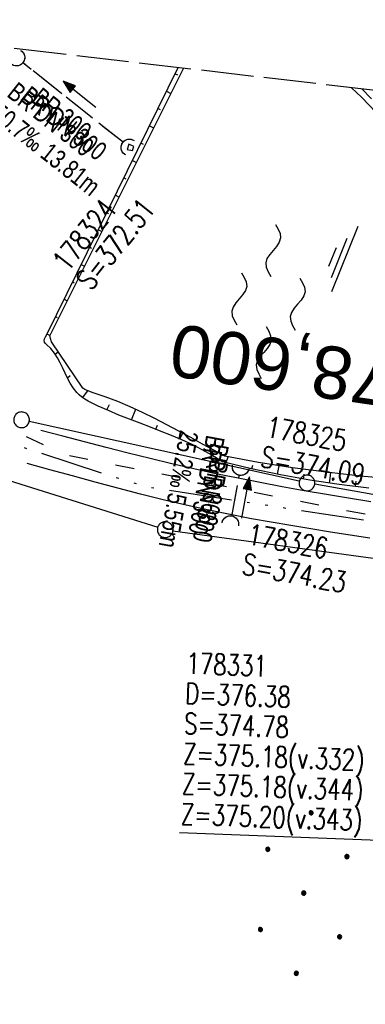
# Model space of a CAD drawing. Extents: x 508275 to 508667, y 447201 to 448341.
# Tile 20 of 33: x 508406 to 508439, y 448059 to 448153. Entities that reach past the tile are written whole.
import ezdxf
from ezdxf.enums import TextEntityAlignment as Align

# ---------------------------------------------------------------- set-up
doc = ezdxf.new("R2010")
doc.units = 0
doc.header["$LTSCALE"] = 10
doc.header["$MEASUREMENT"] = 0
for name, pattern in [('ACAD_ISO03W100', [30, 12, -18]), ('ACAD_ISO14W100', [25.5, 12, -3, 0.5, -3, 0.5, -3, 0.5, -3]), ('LT00', [0]), ('LT12', [0.4, 0.3, -0.1]), ('LT14', [0.6, 0.5, -0.1]), ('LT17', [0.15, 0.1, -0.05]), ('STRICHLINIE2', [0.375, 0.25, -0.125])]:
    doc.linetypes.add(name, pattern=pattern)
doc.layers.get('0').update_dxf_attribs({"linetype": 'LT00'})
for name, color, linetype in [('--EK_FBR', 250, 'LT00'), ('--EK_Halt-Pfeil', 4, 'LT00'), ('--EK_Haltung', 7, 'STRICHLINIE2'), ('--EK_Haltung-Text', 140, 'LT00'), ('--EK_RRB', 181, 'LT00'), ('--EK_RRB_SYMB', 181, 'LT00'), ('--EK_Schacht-Text', 5, 'LT00'), ('--EK_ST-93-1', 30, 'LT17'), ('--EL_Halt-Pfeil', 4, 'LT00'), ('--EL_Haltung', 182, 'STRICHLINIE2'), ('--EL_Haltung-Text', 182, 'LT00'), ('--WASSER_NUTZUNG', 180, 'Continuous'), ('DFK_GZPKT', 250, 'LT00'), ('DFK_KATASTER', 250, 'LT00'), ('DFK_NUTZUNG', 250, 'LT00'), ('DL', 182, 'LT12'), ('DL_PFEIL', 201, 'LT00'), ('DL_TEXT', 182, 'LT00'), ('TELEKOM', 210, 'ACAD_ISO14W100'), ('V125_AFBR_BAB', 250, 'LT00'), ('V125_BOESCH', 250, 'LT00'), ('V125_BOSCHUNG', 250, 'LT00'), ('V125_U_SCHACH', 182, 'LT00'), ('V125_UK_DURCH', 182, 'LT00'), ('V126_AFBR_BAB', 250, 'LT00'), ('V126_BOESCH', 250, 'LT00'), ('V126_BOSCHUNG', 250, 'LT00'), ('V126_U_SCHACH', 182, 'LT00'), ('V126_UK_DURCH', 182, 'LT00'), ('WASSERLTG', 130, 'ACAD_ISO03W100')]:
    doc.layers.add(name, color=color, linetype=linetype)
doc.layers.add('-BLATT_126-RAND', color=7, linetype='LT14', plot=False)
doc.styles.add('Beschrift', font='ARIAL.TTF')
doc.styles.add('Haltungsbeschriftung', font='ARIAL.TTF', dxfattribs={"width": 0.75})
doc.styles.add('schachtbeschriftung', font='romans.shx', dxfattribs={"width": 0.75, "height": 2})

# ---------------------------------------------------------------- blocks, each defined once
blk = doc.blocks.new('SYMB7010')
at = {"color": 0, "linetype": 'ByBlock'}
for points in [[(-0.031408, 0.499213), (-0.093728, 0.49134), (-0.15457, 0.475719), (-0.212975, 0.452595), (-0.268021, 0.422333), (-0.31884, 0.385411), (-0.36463, 0.342411), (-0.40467, 0.29401), (-0.438329, 0.240973), (-0.465074, 0.184136), (-0.484486, 0.124395), (-0.496256, 0.062692), (-0.5002, 0)], [(-0.5002, 0), (-0.496256, -0.062692), (-0.484486, -0.124395), (-0.465075, -0.184136), (-0.438329, -0.240973), (-0.404671, -0.29401), (-0.36463, -0.342411), (-0.31884, -0.385411), (-0.268021, -0.422333), (-0.212975, -0.452595), (-0.154571, -0.475719), (-0.093728, -0.49134), (-0.031408, -0.499213), (0.031408, -0.499213)], [(0.5002, 0), (0.496256, 0.062692), (0.484485, 0.124395), (0.465074, 0.184136), (0.438329, 0.240973), (0.40467, 0.29401), (0.36463, 0.342411), (0.31884, 0.385411), (0.268021, 0.422333), (0.212975, 0.452595), (0.15457, 0.475719), (0.093728, 0.49134), (0.031408, 0.499213), (-0.031408, 0.499213)], [(0.031408, -0.499213), (0.093728, -0.491341), (0.15457, -0.475719), (0.212975, -0.452595), (0.268021, -0.422333), (0.31884, -0.385411), (0.36463, -0.342411), (0.404671, -0.294011), (0.438329, -0.240974), (0.465075, -0.184136), (0.484486, -0.124395), (0.496256, -0.062692), (0.500201, 0)]]:
    blk.add_lwpolyline(points, dxfattribs=at)
blk = doc.blocks.new('Ackerland7')
at = {"layer": 'DFK_NUTZUNG', "color": 0, "linetype": 'ByBlock'}
for p, q in [((-4, 3.928), (-4, 3.67)), ((-3.95, 3.628), (-3.95, 3.97)), ((-3.9, 3.99), (-3.9, 3.607)), ((-3.85, 3.601), (-3.85, 3.997)), ((-3.8, 3.99), (-3.8, 3.607)), ((-3.75, 3.628), (-3.75, 3.97)), ((-3.7, 3.928), (-3.7, 3.67)), ((-3.65, 3.798), (-3.65, 3.8)), ((3.7, 3.929), (3.7, 3.671)), ((3.75, 3.629), (3.75, 3.971)), ((3.8, 3.992), (3.8, 3.608)), ((3.85, 3.602), (3.85, 3.998)), ((3.9, 3.992), (3.9, 3.608)), ((3.95, 3.629), (3.95, 3.971)), ((4, 3.929), (4, 3.671)), ((4.05, 3.799), (4.05, 3.801)), ((-7.85, 0.129), (-7.85, -0.129)), ((-7.8, -0.171), (-7.8, 0.171)), ((-7.75, 0.192), (-7.75, -0.192)), ((-7.7, -0.198), (-7.7, 0.198)), ((-7.65, 0.192), (-7.65, -0.192)), ((-7.6, -0.171), (-7.6, 0.171)), ((-7.55, 0.129), (-7.55, -0.129)), ((-7.5, -0.001), (-7.5, 0.001)), ((-0.15, 0.129), (-0.15, -0.129)), ((-0.1, -0.171), (-0.1, 0.171)), ((-0.05, 0.192), (-0.05, -0.192)), ((0, -0.198), (0, 0.198)), ((0.05, 0.192), (0.05, -0.192)), ((0.1, -0.171), (0.1, 0.171)), ((0.15, 0.129), (0.15, -0.129)), ((0.2, -0.001), (0.2, 0.001)), ((7.55, 0.129), (7.55, -0.129)), ((7.6, -0.171), (7.6, 0.171)), ((7.65, 0.192), (7.65, -0.192)), ((7.7, -0.198), (7.7, 0.198)), ((7.75, 0.192), (7.75, -0.192)), ((7.8, -0.171), (7.8, 0.171)), ((7.85, 0.129), (7.85, -0.129)), ((7.9, -0.001), (7.9, 0.001)), ((-4, -3.671), (-4, -3.929)), ((-3.95, -3.971), (-3.95, -3.629)), ((-3.9, -3.608), (-3.9, -3.992)), ((-3.85, -3.998), (-3.85, -3.602)), ((-3.8, -3.608), (-3.8, -3.992)), ((-3.75, -3.971), (-3.75, -3.629)), ((-3.7, -3.671), (-3.7, -3.929)), ((3.7, -3.671), (3.7, -3.929)), ((3.75, -3.971), (3.75, -3.629)), ((3.8, -3.608), (3.8, -3.992)), ((3.85, -3.998), (3.85, -3.602)), ((3.9, -3.608), (3.9, -3.992)), ((3.95, -3.971), (3.95, -3.629)), ((4, -3.671), (4, -3.929)), ((-3.65, -3.801), (-3.65, -3.799)), ((4.05, -3.801), (4.05, -3.799))]:
    blk.add_line(p, q, dxfattribs=at)
for points in [[(-3.65, 3.799), (-3.67, 3.886), (-3.725, 3.955), (-3.805, 3.994), (-3.894, 3.994), (-3.975, 3.955), (-4.03, 3.886), (-4.05, 3.799), (-4.03, 3.712), (-3.975, 3.642), (-3.894, 3.604), (-3.805, 3.604), (-3.725, 3.642), (-3.67, 3.712), (-3.65, 3.799)], [(4.05, 3.8), (4.03, 3.887), (3.975, 3.956), (3.894, 3.995), (3.805, 3.995), (3.725, 3.956), (3.67, 3.887), (3.65, 3.8), (3.67, 3.713), (3.725, 3.644), (3.805, 3.605), (3.894, 3.605), (3.975, 3.644), (4.03, 3.713), (4.05, 3.8)], [(-7.5, 0), (-7.52, 0.087), (-7.575, 0.156), (-7.655, 0.195), (-7.744, 0.195), (-7.825, 0.156), (-7.88, 0.087), (-7.9, 0)], [(0.2, 0), (0.18, 0.087), (0.125, 0.156), (0.045, 0.195), (-0.044, 0.195), (-0.125, 0.156), (-0.18, 0.087), (-0.2, 0)], [(-0.2, 0), (-0.18, -0.087), (-0.125, -0.156), (-0.044, -0.195), (0.045, -0.195), (0.125, -0.156), (0.18, -0.087), (0.2, 0)], [(7.9, 0), (7.88, 0.087), (7.825, 0.156), (7.744, 0.195), (7.655, 0.195), (7.575, 0.156), (7.52, 0.087), (7.5, 0)], [(7.5, 0), (7.52, -0.087), (7.575, -0.156), (7.655, -0.195), (7.744, -0.195), (7.825, -0.156), (7.88, -0.087), (7.9, 0)], [(-7.9, 0), (-7.88, -0.087), (-7.825, -0.156), (-7.744, -0.195), (-7.655, -0.195), (-7.575, -0.156), (-7.52, -0.087), (-7.5, 0)], [(-3.65, -3.8), (-3.67, -3.713), (-3.725, -3.644), (-3.805, -3.605), (-3.894, -3.605), (-3.975, -3.644), (-4.03, -3.713), (-4.05, -3.8), (-4.03, -3.887), (-3.975, -3.956), (-3.894, -3.995), (-3.805, -3.995), (-3.725, -3.956), (-3.67, -3.887), (-3.65, -3.8)], [(4.05, -3.8), (4.03, -3.713), (3.975, -3.644), (3.894, -3.605), (3.805, -3.605), (3.725, -3.644), (3.67, -3.713), (3.65, -3.8), (3.67, -3.887), (3.725, -3.956), (3.805, -3.995), (3.894, -3.995), (3.975, -3.956), (4.03, -3.887), (4.05, -3.8)]]:
    blk.add_lwpolyline(points, dxfattribs=at)
blk = doc.blocks.new('SYMB7250')
at = {"color": 0, "linetype": 'ByBlock'}
for points in [[(-0.25, 0.28), (-0.208333, 0.308889), (-0.166667, 0.331111), (-0.125, 0.34), (-0.083333, 0.331111), (-0.041667, 0.308889), (0, 0.28)], [(0, 0.28), (0.041667, 0.251111), (0.083333, 0.228889), (0.125, 0.22), (0.166667, 0.228889), (0.208333, 0.251111), (0.25, 0.28)], [(-0.74, 0), (-0.698333, 0.028889), (-0.656667, 0.051111), (-0.615, 0.06), (-0.573333, 0.051111), (-0.531667, 0.028889), (-0.49, 0)], [(-0.49, 0), (-0.448333, -0.028889), (-0.406667, -0.051111), (-0.365, -0.06), (-0.323333, -0.051111), (-0.281667, -0.028889), (-0.24, 0)], [(0.24, 0), (0.281667, 0.028889), (0.323333, 0.051111), (0.365, 0.06), (0.406667, 0.051111), (0.448333, 0.028889), (0.49, 0)], [(0.49, 0), (0.531667, -0.028889), (0.573333, -0.051111), (0.615, -0.06), (0.656667, -0.051111), (0.698333, -0.028889), (0.74, 0)], [(-0.25, -0.28), (-0.208333, -0.251111), (-0.166667, -0.228889), (-0.125, -0.22), (-0.083333, -0.228889), (-0.041667, -0.251111), (0, -0.28)], [(0, -0.28), (0.041667, -0.308889), (0.083333, -0.331111), (0.125, -0.34), (0.166667, -0.331111), (0.208333, -0.308889), (0.25, -0.28)]]:
    blk.add_lwpolyline(points, dxfattribs=at)
blk = doc.blocks.new('SYMB1107')
at = {"color": 0, "linetype": 'ByBlock'}
for points in [[(-0.2, 0), (-0.196157, 0.039018), (-0.184776, 0.076537), (-0.166294, 0.111114), (-0.141421, 0.141421), (-0.111114, 0.166294), (-0.076537, 0.184776), (-0.039018, 0.196157), (0, 0.2)], [(0, 0.2), (0.039018, 0.196157), (0.076537, 0.184776), (0.111114, 0.166294), (0.141421, 0.141421), (0.166294, 0.111114), (0.184776, 0.076537), (0.196157, 0.039018), (0.2, 0)]]:
    blk.add_lwpolyline(points, dxfattribs=at)
blk = doc.blocks.new('SYMB0070')
at = {"color": 0, "linetype": 'ByBlock'}
for p, q in [((-0.5, 0), (0.2, 0)), ((0.5, 0), (0.2, 0.1)), ((0.2, 0.1), (0.2, 0)), ((0.468, 0), (0.21, 0.086)), ((0.21, 0.086), (0.21, -0.086)), ((0.21, -0.086), (0.468, 0)), ((0.22, -0.072), (0.437, 0)), ((0.23, -0.058), (0.405, 0)), ((0.24, -0.045), (0.374, 0)), ((0.342, 0), (0.25, 0.031)), ((0.25, 0.031), (0.25, -0.031)), ((0.25, -0.031), (0.342, 0)), ((0.26, -0.017), (0.31, 0)), ((0.27, -0.003), (0.279, 0))]:
    blk.add_line(p, q, dxfattribs=at)
for points in [[(0.2, 0), (0.2, -0.1), (0.5, 0)], [(0.437, 0), (0.22, 0.072), (0.22, -0.072)], [(0.405, 0), (0.23, 0.058), (0.23, -0.058)], [(0.374, 0), (0.24, 0.045), (0.24, -0.045)], [(0.31, 0), (0.26, 0.017), (0.26, -0.017)], [(0.279, 0), (0.27, 0.003), (0.27, -0.003)]]:
    blk.add_lwpolyline(points, dxfattribs=at)
blk = doc.blocks.new('WASSER2')
at = {"layer": '--EK_RRB_SYMB'}
for p, q in [((-0.3349, 0), (0.3349, 0)), ((-0.1913, -0.0543), (0.2151, -0.0543)), ((-0.071, -0.1164), (0.123, -0.1164))]:
    blk.add_line(p, q, dxfattribs=at)

msp = doc.modelspace()

# ---------------------------------------------------------------- linework, layer by layer
at = {"layer": '--EK_FBR'}
for points in [[(508439.537, 448106.773), (508437.42, 448107.121), (508435.302, 448107.473), (508433.185, 448107.834), (508431.069, 448108.209), (508428.958, 448108.602), (508426.851, 448109.016), (508424.741, 448109.457), (508422.637, 448109.922), (508420.538, 448110.407), (508418.443, 448110.909), (508416.351, 448111.426), (508414.262, 448111.955), (508412.176, 448112.492), (508410.091, 448113.036), (508408.006, 448113.582)], [(508439.44, 448103.298), (508437.563, 448103.591), (508435.68, 448103.885), (508433.796, 448104.184), (508431.91, 448104.491), (508430.027, 448104.812), (508428.146, 448105.151), (508426.272, 448105.511), (508424.071, 448105.968), (508421.879, 448106.457), (508419.696, 448106.974), (508417.52, 448107.514), (508415.35, 448108.075), (508413.185, 448108.652), (508411.024, 448109.241), (508408.865, 448109.838), (508406.707, 448110.439)]]:
    msp.add_lwpolyline(points, dxfattribs=at)
at = {"layer": '--EK_Haltung'}
for p, q in [((508415.892, 448141.101), (508406.256, 448148.763)), ((508426.244, 448105.375), (508426.978, 448109.355))]:
    msp.add_line(p, q, dxfattribs=at)
at = {"layer": '--EK_RRB'}
for points in [[(508439.354, 448108.07), (508436.529, 448108.417), (508433.715, 448108.844), (508430.915, 448109.351), (508428.13, 448109.938), (508425.362, 448110.603), (508424.858, 448110.92), (508424.349, 448111.229), (508423.414, 448111.753), (508422.457, 448112.235), (508421.482, 448112.683), (508420.494, 448113.103), (508419.495, 448113.505), (508418.49, 448113.894), (508417.482, 448114.279), (508416.474, 448114.667), (508415.471, 448115.066), (508414.475, 448115.483), (508413.491, 448115.926), (508412.522, 448116.403), (508412.209, 448116.572), (508411.913, 448116.765), (508411.659, 448116.984), (508411.43, 448117.229), (508411.102, 448117.655), (508410.818, 448118.108), (508410.563, 448118.581), (508410.325, 448119.066), (508410.092, 448119.555), (508409.851, 448120.042), (508409.589, 448120.518), (508409.294, 448120.977), (508408.953, 448121.411), (508408.552, 448121.812), (508408.439, 448121.915), (508408.353, 448122.023), (508408.32, 448122.184), (508408.365, 448122.363), (508408.461, 448122.554), (508408.584, 448122.751), (508421.132, 448148.268)], [(508438.682, 448146.232), (508439.606, 448145.291)]]:
    msp.add_lwpolyline(points, dxfattribs=at)
at = {"layer": '--EK_Schacht-Text', "flags": 128}
msp.add_lwpolyline([(508442.764, 448075.84), (508440.311, 448074.396), (508421.244, 448075.14)], dxfattribs=at)
at = {"layer": '--EL_Haltung'}
for p, q in [((508415.892, 448141.101), (508406.256, 448148.763)), ((508426.244, 448105.375), (508426.978, 448109.355))]:
    msp.add_line(p, q, dxfattribs=at)
at = {"layer": '-BLATT_126-RAND'}
msp.add_lwpolyline([(508381.629, 448152.85), (508275.043, 447234.011), (508560.131, 447200.941), (508666.717, 448119.779), (508381.629, 448152.85)], dxfattribs=at)
at = {"layer": 'DFK_KATASTER'}
for p, q in [((508432.708, 448108.732), (508406.893, 448114.446)), ((508403.476, 448109.274), (508419.175, 448104.334)), ((508461.972, 448103.597), (508434.179, 448108.442)), ((508420.634, 448104.006), (508460.928, 448098.481))]:
    msp.add_line(p, q, dxfattribs=at)
at = {"layer": 'DL'}
for p, q in [((508415.892, 448141.101), (508406.256, 448148.763)), ((508426.244, 448105.375), (508426.978, 448109.355))]:
    msp.add_line(p, q, dxfattribs=at)
at = {"layer": 'TELEKOM', "ltscale": 0.05, "flags": 128}
msp.add_lwpolyline([(508379.628, 448135.598), (508384.195, 448129.846), (508393.58, 448118.477), (508401.63, 448113.994), (508405.887, 448112.13), (508414.729, 448109.229), (508418.293, 448108.174), (508427, 448106.855), (508463.473, 448101.255), (508493.23, 448097.67), (508537.398, 448092.796), (508551.327, 448092.584), (508582.984, 448088.578), (508614.39, 448087.878), (508624.185, 448087.124), (508655.829, 448085.243), (508662.36, 448082.219)], dxfattribs=at)
at = {"layer": 'V125_AFBR_BAB'}
for points in [[(508439.537, 448106.773), (508437.42, 448107.121), (508435.302, 448107.473), (508433.185, 448107.834), (508431.069, 448108.209), (508428.958, 448108.602), (508426.851, 448109.016), (508424.741, 448109.457), (508422.637, 448109.922), (508420.538, 448110.407), (508418.443, 448110.909), (508416.351, 448111.426), (508414.262, 448111.955), (508412.176, 448112.492), (508410.091, 448113.036), (508408.006, 448113.582)], [(508439.44, 448103.298), (508437.563, 448103.591), (508435.68, 448103.885), (508433.796, 448104.184), (508431.91, 448104.491), (508430.027, 448104.812), (508428.146, 448105.151), (508426.272, 448105.511), (508424.071, 448105.968), (508421.879, 448106.457), (508419.696, 448106.974), (508417.52, 448107.514), (508415.35, 448108.075), (508413.185, 448108.652), (508411.024, 448109.241), (508408.865, 448109.838), (508406.707, 448110.439)]]:
    msp.add_lwpolyline(points, dxfattribs=at)
at = {"layer": 'V125_BOESCH'}
for p, q in [((508408.584, 448122.751), (508421.132, 448148.268)), ((508421.642, 448148.208), (508408.859, 448122.679))]:
    msp.add_line(p, q, dxfattribs=at)
for points in [[(508437.696, 448146.346), (508438.652, 448145.432), (508440.04, 448143.993)], [(508438.682, 448146.232), (508439.606, 448145.291)], [(508439.354, 448108.07), (508436.529, 448108.417), (508433.715, 448108.844), (508430.915, 448109.351), (508428.13, 448109.938), (508425.362, 448110.603), (508424.858, 448110.92), (508424.349, 448111.229), (508423.414, 448111.753), (508422.457, 448112.235), (508421.482, 448112.683), (508420.494, 448113.103), (508419.495, 448113.505), (508418.49, 448113.894), (508417.482, 448114.279), (508416.474, 448114.667), (508415.471, 448115.066), (508414.475, 448115.483), (508413.491, 448115.926), (508412.522, 448116.403), (508412.209, 448116.572), (508411.913, 448116.765), (508411.659, 448116.984), (508411.43, 448117.229), (508411.102, 448117.655), (508410.818, 448118.108), (508410.563, 448118.581), (508410.325, 448119.066), (508410.092, 448119.555), (508409.851, 448120.042), (508409.589, 448120.518), (508409.294, 448120.977), (508408.953, 448121.411), (508408.552, 448121.812), (508408.439, 448121.915), (508408.353, 448122.023), (508408.32, 448122.184), (508408.365, 448122.363), (508408.461, 448122.554), (508408.584, 448122.751)], [(508441.843, 448108.947), (508438.573, 448109.232), (508435.31, 448109.593), (508432.056, 448110.03), (508428.814, 448110.542), (508425.584, 448111.13), (508424.599, 448111.662), (508423.463, 448112.283), (508422.327, 448112.909), (508421.188, 448113.531), (508420.044, 448114.143), (508418.892, 448114.739), (508417.73, 448115.311), (508416.554, 448115.852), (508415.363, 448116.355), (508414.154, 448116.815), (508412.923, 448117.223), (508412.672, 448117.302), (508412.428, 448117.396), (508412.22, 448117.503), (508412.018, 448117.624), (508409.017, 448122.066), (508408.925, 448122.39), (508408.859, 448122.679)]]:
    msp.add_lwpolyline(points, dxfattribs=at)
at = {"layer": 'V125_BOSCHUNG'}
for p, q in [((508420.839, 448147.671), (508421.053, 448147.566)), ((508420.024, 448146.014), (508420.441, 448145.809)), ((508419.209, 448144.356), (508419.411, 448144.257)), ((508418.394, 448142.699), (508418.787, 448142.506)), ((508417.579, 448141.041), (508417.769, 448140.948)), ((508416.764, 448139.384), (508417.133, 448139.202)), ((508415.948, 448137.726), (508416.127, 448137.638)), ((508415.133, 448136.069), (508415.478, 448135.899)), ((508414.318, 448134.411), (508414.485, 448134.329)), ((508413.503, 448132.754), (508413.824, 448132.596)), ((508412.688, 448131.096), (508412.843, 448131.02)), ((508411.873, 448129.439), (508412.17, 448129.292)), ((508411.058, 448127.781), (508411.201, 448127.711)), ((508410.243, 448126.124), (508410.516, 448125.989)), ((508409.428, 448124.466), (508409.559, 448124.402)), ((508408.613, 448122.809), (508408.862, 448122.686)), ((508409.36, 448120.881), (508409.673, 448121.095)), ((508410.548, 448118.611), (508410.798, 448118.835)), ((508412.001, 448116.702), (508412.507, 448117.362)), ((508414.315, 448115.553), (508414.564, 448116.062)), ((508416.664, 448114.593), (508417.08, 448115.615)), ((508418.999, 448113.698), (508419.166, 448114.106)), ((508421.303, 448112.761), (508421.562, 448113.327)), ((508423.559, 448111.675), (508423.652, 448111.902)), ((508425.718, 448110.514), (508425.903, 448111.07)), ((508428.179, 448109.927), (508428.258, 448110.276)), ((508430.635, 448109.407), (508430.795, 448110.22)), ((508435.584, 448108.552), (508435.727, 448109.543)), ((508433.104, 448108.949), (508433.182, 448109.404)), ((508438.075, 448108.218), (508438.137, 448108.744))]:
    msp.add_line(p, q, dxfattribs=at)
at = {"layer": 'V125_U_SCHACH'}
msp.add_lwpolyline([(508416.76, 448140.342), (508416.903, 448140.74), (508416.425, 448140.964), (508416.252, 448140.44), (508416.76, 448140.342)], dxfattribs=at)
at = {"layer": 'V126_AFBR_BAB'}
for points in [[(508439.537, 448106.773), (508437.42, 448107.121), (508435.302, 448107.473), (508433.185, 448107.834), (508431.07, 448108.209), (508428.958, 448108.602), (508426.851, 448109.016), (508424.741, 448109.457), (508422.637, 448109.922), (508420.538, 448110.407), (508418.443, 448110.909), (508416.351, 448111.426), (508414.262, 448111.955), (508412.176, 448112.492), (508410.091, 448113.036), (508408.006, 448113.582)], [(508439.44, 448103.298), (508437.563, 448103.591), (508435.681, 448103.885), (508433.796, 448104.184), (508431.91, 448104.491), (508430.027, 448104.812), (508428.146, 448105.151), (508426.272, 448105.511), (508424.071, 448105.968), (508421.879, 448106.457), (508419.696, 448106.974), (508417.52, 448107.514), (508415.35, 448108.075), (508413.185, 448108.652), (508411.024, 448109.241), (508408.865, 448109.838), (508406.707, 448110.439)]]:
    msp.add_lwpolyline(points, dxfattribs=at)
at = {"layer": 'V126_BOESCH'}
for p, q in [((508408.584, 448122.751), (508421.132, 448148.268)), ((508421.642, 448148.208), (508408.859, 448122.679))]:
    msp.add_line(p, q, dxfattribs=at)
for points in [[(508437.696, 448146.346), (508438.652, 448145.432), (508440.04, 448143.993)], [(508438.682, 448146.232), (508439.606, 448145.291)], [(508439.354, 448108.07), (508436.529, 448108.417), (508433.715, 448108.844), (508430.915, 448109.352), (508428.13, 448109.938), (508425.362, 448110.603), (508424.858, 448110.92), (508424.349, 448111.229), (508423.414, 448111.753), (508422.457, 448112.235), (508421.482, 448112.683), (508420.494, 448113.103), (508419.495, 448113.505), (508418.49, 448113.894), (508417.482, 448114.279), (508416.474, 448114.667), (508415.471, 448115.066), (508414.475, 448115.483), (508413.491, 448115.926), (508412.522, 448116.403), (508412.209, 448116.572), (508411.913, 448116.765), (508411.659, 448116.984), (508411.43, 448117.229), (508411.102, 448117.655), (508410.818, 448118.108), (508410.563, 448118.581), (508410.325, 448119.066), (508410.093, 448119.555), (508409.851, 448120.042), (508409.59, 448120.518), (508409.294, 448120.977), (508408.953, 448121.411), (508408.552, 448121.812), (508408.439, 448121.915), (508408.353, 448122.023), (508408.32, 448122.184), (508408.365, 448122.363), (508408.461, 448122.554), (508408.584, 448122.751)], [(508441.843, 448108.947), (508438.573, 448109.232), (508435.31, 448109.593), (508432.056, 448110.03), (508428.814, 448110.542), (508425.584, 448111.13), (508424.599, 448111.662), (508423.463, 448112.283), (508422.327, 448112.909), (508421.188, 448113.531), (508420.044, 448114.143), (508418.892, 448114.739), (508417.73, 448115.311), (508416.554, 448115.852), (508415.363, 448116.355), (508414.154, 448116.815), (508412.923, 448117.223), (508412.672, 448117.302), (508412.428, 448117.396), (508412.22, 448117.503), (508412.018, 448117.624), (508409.017, 448122.066), (508408.925, 448122.39), (508408.859, 448122.679)]]:
    msp.add_lwpolyline(points, dxfattribs=at)
at = {"layer": 'V126_BOSCHUNG'}
for p, q in [((508420.839, 448147.671), (508421.053, 448147.566)), ((508420.024, 448146.014), (508420.441, 448145.809)), ((508419.209, 448144.356), (508419.411, 448144.257)), ((508418.394, 448142.699), (508418.787, 448142.506)), ((508417.579, 448141.041), (508417.769, 448140.948)), ((508416.764, 448139.384), (508417.133, 448139.202)), ((508415.948, 448137.726), (508416.127, 448137.638)), ((508415.133, 448136.069), (508415.479, 448135.899)), ((508414.318, 448134.411), (508414.485, 448134.329)), ((508413.503, 448132.754), (508413.824, 448132.596)), ((508412.688, 448131.096), (508412.843, 448131.02)), ((508411.873, 448129.439), (508412.17, 448129.292)), ((508411.058, 448127.781), (508411.201, 448127.711)), ((508410.243, 448126.124), (508410.516, 448125.989)), ((508409.428, 448124.466), (508409.559, 448124.402)), ((508408.613, 448122.809), (508408.862, 448122.686)), ((508409.36, 448120.881), (508409.673, 448121.095)), ((508410.548, 448118.611), (508410.798, 448118.835)), ((508412.001, 448116.702), (508412.507, 448117.362)), ((508414.315, 448115.553), (508414.564, 448116.062)), ((508416.664, 448114.593), (508417.08, 448115.615)), ((508418.999, 448113.698), (508419.166, 448114.106)), ((508421.303, 448112.761), (508421.562, 448113.327)), ((508423.559, 448111.675), (508423.652, 448111.902)), ((508425.718, 448110.514), (508425.903, 448111.07)), ((508428.179, 448109.927), (508428.258, 448110.276)), ((508430.635, 448109.407), (508430.795, 448110.22)), ((508435.584, 448108.552), (508435.727, 448109.543)), ((508433.104, 448108.949), (508433.182, 448109.404)), ((508438.075, 448108.218), (508438.137, 448108.744))]:
    msp.add_line(p, q, dxfattribs=at)
at = {"layer": 'V126_U_SCHACH'}
msp.add_lwpolyline([(508416.76, 448140.342), (508416.903, 448140.74), (508416.425, 448140.964), (508416.252, 448140.44), (508416.76, 448140.342)], dxfattribs=at)
at = {"layer": 'WASSERLTG', "ltscale": 0.015, "flags": 128}
msp.add_lwpolyline([(508636.217, 447856.844), (508578.092, 447857.388), (508552.759, 447855.042), (508538.206, 447854.84), (508514.299, 447868.787), (508511.755, 447868.948), (508511.035, 447869.093), (508464.403, 447889.66), (508463.512, 447890.05), (508462.662, 447890.269), (508456.32, 447900.373), (508459.802, 448013.288), (508458.606, 448091.265), (508457.64, 448100.708), (508457.185, 448101.688), (508456.22, 448102.173), (508410.481, 448111.201), (508399.91, 448116.043), (508394.247, 448120.667), (508392.227, 448122.786), (508380.106, 448139.72)], dxfattribs=at)

# ---------------------------------------------------------------- block references
at = {"layer": '--EK_Halt-Pfeil', "yscale": 4, "zscale": 4}
for p, xscale, rotation in [((508411.696, 448145.717), 4.000000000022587, 141.5170899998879), ((508427.594, 448107.183), 4.000000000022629, 79.55150999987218)]:
    msp.add_blockref('SYMB0070', p, dxfattribs=dict(at, xscale=xscale, rotation=rotation))
at = {"layer": '--EK_RRB_SYMB', "xscale": 10.00000000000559, "yscale": 9.999999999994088, "zscale": 10, "rotation": 248.1914}
msp.add_blockref('WASSER2', (508437.046, 448129.96), dxfattribs=at)
at = {"layer": '--EL_Halt-Pfeil', "yscale": 4, "zscale": 4}
for p, xscale, rotation in [((508411.696, 448145.717), 4.000000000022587, 141.5170899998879), ((508427.594, 448107.183), 4.000000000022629, 79.55150999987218)]:
    msp.add_blockref('SYMB0070', p, dxfattribs=dict(at, xscale=xscale, rotation=rotation))
at = {"layer": '--WASSER_NUTZUNG', "xscale": 9.999999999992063, "yscale": 9.999999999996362, "zscale": 10, "rotation": 264.7376999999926}
msp.add_blockref('SYMB7250', (508429.757, 448125.916), dxfattribs=at)
at = {"layer": 'DFK_GZPKT', "xscale": 1.500000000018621, "yscale": 1.5, "zscale": 1.5, "rotation": 264.7377099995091}
for p in [(508406.16, 448114.607), (508433.441, 448108.569), (508419.89, 448104.109)]:
    msp.add_blockref('SYMB7010', p, dxfattribs=at)
at = {"layer": 'DFK_NUTZUNG', "rotation": 264.7376999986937}
msp.add_blockref('Ackerland7', (508433.13, 448069.375), dxfattribs=at)
at = {"layer": 'DL_PFEIL', "yscale": 4, "zscale": 4}
for p, xscale, rotation in [((508411.696, 448145.717), 4.000000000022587, 141.5170899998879), ((508427.594, 448107.183), 4.000000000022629, 79.55150999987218)]:
    msp.add_blockref('SYMB0070', p, dxfattribs=dict(at, xscale=xscale, rotation=rotation))
at = {"layer": 'V125_UK_DURCH', "yscale": 4, "zscale": 4}
for p, xscale, rotation in [((508405.669, 448149.23), 4.000000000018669, 237.8655502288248), ((508416.479, 448140.636), 4.000000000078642, 57.07052150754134), ((508427.114, 448110.093), 4.000000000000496, 167.4890867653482), ((508426.108, 448104.637), 4.000000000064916, 348.1025971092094)]:
    msp.add_blockref('SYMB1107', p, dxfattribs=dict(at, xscale=xscale, rotation=rotation))
at = {"layer": 'V126_UK_DURCH', "yscale": 4, "zscale": 4}
for p, xscale, rotation in [((508405.669, 448149.23), 3.999999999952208, 239.5425073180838), ((508416.479, 448140.636), 3.999999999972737, 63.81467062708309), ((508427.114, 448110.093), 3.999999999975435, 174.5416223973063), ((508426.108, 448104.637), 3.999999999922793, 350.0412513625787)]:
    msp.add_blockref('SYMB1107', p, dxfattribs=dict(at, xscale=xscale, rotation=rotation))

# ---------------------------------------------------------------- texts
at = {"layer": '--EK_Haltung-Text', "style": 'Haltungsbeschriftung', "width": 0.75}
for s, rotation, p in [('BR DN 300', -38.48291, (508404.659, 448145.587)), ('50.7‰ 13.81m', -38.48291, (508403.066, 448143.583)), ('25.2‰ 5.55m', -100.44849, (508421.314, 448113.694)), ('BR DN 300', -100.44849, (508423.831, 448113.229))]:
    msp.add_text(s, height=1.8, rotation=rotation, dxfattribs=at).set_placement(p)
at = {"layer": '--EK_Schacht-Text', "style": 'schachtbeschriftung', "width": 0.75}
for s, rotation, p in [('178324', 51.51709, (508410.543, 448128.651)), ('S=372.51', 51.51709, (508412.797, 448126.86)), ('178325', -10.44849, (508429.426, 448112.978)), ('S=374.09', -10.44849, (508428.903, 448110.145)), ('178326', -10.44849, (508427.653, 448102.714)), ('S=374.23', -10.44849, (508427.131, 448099.882)), ('178331', -2.06423, (508421.875, 448090.344)), ('D=376.38', -2.06423, (508421.771, 448087.465)), ('S=374.78', -2.06423, (508421.667, 448084.586)), ('Z=375.18(v.332)', -2.06423, (508421.563, 448081.708)), ('Z=375.18(v.344)', -2.06423, (508421.459, 448078.829)), ('Z=375.20(v.343)', -2.06423, (508421.356, 448075.951))]:
    msp.add_text(s, height=2, rotation=rotation, dxfattribs=at).set_placement(p)
at = {"layer": '--EK_ST-93-1', "style": 'Beschrift'}
msp.add_text('178,600', height=5, rotation=-188.2431, dxfattribs=at).set_placement((508445.434, 448117.719), align=Align.MIDDLE_LEFT)
at = {"layer": '--EL_Haltung-Text', "style": 'Haltungsbeschriftung', "width": 0.75}
for rotation, p in [(-38.48291, (508405.912, 448145.214)), (-100.44849, (508424.23, 448112.471))]:
    msp.add_text('BR DN 300', height=1.8, rotation=rotation, dxfattribs=at).set_placement(p)
at = {"layer": 'DL_TEXT', "style": 'Haltungsbeschriftung', "width": 0.75}
for rotation, p in [(-38.48291, (508406.984, 448145.072)), (-100.44849, (508424.174, 448110.869))]:
    msp.add_text('BR 300', height=1.8, rotation=rotation, dxfattribs=at).set_placement(p)

doc.saveas('drawing.dxf')
